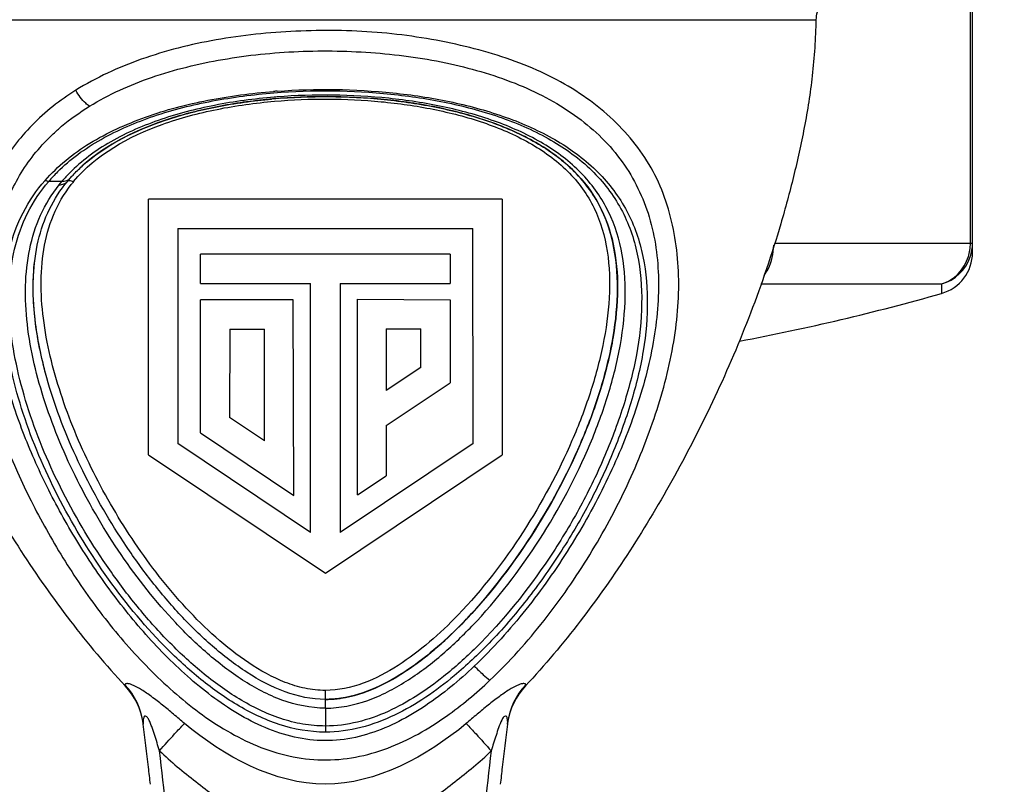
# Model space of a CAD drawing. Header units: millimetres. Extents: x 0 to 420, y 0 to 297.
# Tile 5 of 212: x 73.46 to 82.74, y 57.58 to 64.78. Entities that reach past the tile are written whole.
import ezdxf

# ---------------------------------------------------------------- set-up
doc = ezdxf.new("R2010")
doc.units = ezdxf.units.MM
doc.header["$LTSCALE"] = 23.1
doc.layers.get('0').update_dxf_attribs({"linetype": 'CONTINUOUS'})
doc.layers.add('DIM_PILOTEES', color=7, linetype='CONTINUOUS')
doc.styles.get("Standard").update_dxf_attribs({"font": 'txt', "width": 0.7})
doc.dimstyles.new('DIMSTYLE_1', dxfattribs={"dimtxt": 2.5, "dimasz": 3.5, "dimexe": 2, "dimexo": 0, "dimtad": 1, "dimlfac": 2, "dimdsep": 46, "dimtxsty": 'STANDARD', "dimblk": '_FILLED', "dimblk1": '_FILLED', "dimblk2": '_FILLED', "dimcen": 0.09, "dimazin": 2, "dimtp": 0.5, "dimtm": 0.5, "dimtfac": 1, "dimtofl": 0, "dimtmove": 0, "dimatfit": 3, "dimldrblk": '_FILLED', "dimfxl": 1, "dimtolj": 1, "dimarcsym": 0})

# ---------------------------------------------------------------- blocks, each defined once
blk = doc.blocks.new('_FILLED')
at = {"color": 0, "linetype": 'BYBLOCK'}
blk.add_solid([(0, 0), (-1, 0.1429), (-1, -0.1429)], dxfattribs=at)
blk = doc.blocks.new('*D0')
at = {"layer": 'DIM_PILOTEES', "color": 2, "linetype": 'CONTINUOUS'}
for p, q in [((43.519, 68.9318), (43.519, 35.6938)), ((200.519, 68.9318), (200.519, 35.6938)), ((43.519, 37.6938), (122.019, 37.6938)), ((200.519, 37.6938), (122.019, 37.6938))]:
    blk.add_line(p, q, dxfattribs=at)
at = {"layer": 'DIM_PILOTEES', "color": 2, "linetype": 'CONTINUOUS', "xscale": 3.5, "yscale": 3.5, "zscale": 3.5, "rotation": 180}
blk.add_blockref('_FILLED', (43.519, 37.6938), dxfattribs=at)
at = {"layer": 'DIM_PILOTEES', "color": 2, "linetype": 'CONTINUOUS', "xscale": 3.5, "yscale": 3.5, "zscale": 3.5}
blk.add_blockref('_FILLED', (200.519, 37.6938), dxfattribs=at)
at = {"layer": 'DIM_PILOTEES', "color": 2, "linetype": 'CONTINUOUS', "insert": (122.019, 40.8188), "char_height": 2.5, "width": 7.767857, "attachment_point": 2, "line_spacing_factor": 0.9}
blk.add_mtext('{\\ftxt;\\W0.0001;\\H0.0001;\\~}{\\ftxt;\\W2.0714285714;\\H2.5; }{\\ftxt;\\W0.0001;\\H0.0001;\\~}', dxfattribs=at)

msp = doc.modelspace()

# ---------------------------------------------------------------- linework, layer by layer
at = {"color": 3, "linetype": 'CONTINUOUS'}
for p, q in [((82.4243, 62.676), (82.4243, 65.1305)), ((82.444, 62.5883), (82.444, 65.1305)), ((80.5762, 62.676), (82.444, 62.676)), ((80.4486, 62.2928), (82.1533, 62.2928)), ((82.1533, 62.2928), (82.1533, 62.2036))]:
    msp.add_line(p, q, dxfattribs=at)
at = {"color": 7, "linetype": 'CONTINUOUS'}
for p, q in [((71.7198, 64.7832), (80.9682, 64.7832)), ((73.8615, 63.2596), (73.7364, 63.2592)), ((73.8341, 63.2262), (73.8615, 63.2596)), ((73.9129, 63.2598), (73.9391, 63.2903)), ((74.6768, 60.682), (74.6767, 63.0905)), ((78.0112, 63.0905), (74.6767, 63.0905)), ((78.0112, 63.0905), (78.0113, 60.682)), ((74.9522, 62.815), (74.9523, 60.788)), ((74.9522, 62.815), (77.7357, 62.815)), ((77.7358, 60.788), (77.7357, 62.815)), ((75.1671, 62.2983), (75.1671, 62.574)), ((77.5211, 62.574), (75.1671, 62.574)), ((77.5211, 62.574), (77.5211, 62.2985)), ((75.1671, 62.2983), (76.2038, 62.2983)), ((76.2038, 59.9509), (76.2038, 62.2983)), ((76.4845, 62.2985), (76.4845, 59.9511)), ((76.4845, 62.2985), (77.5211, 62.2985)), ((75.1671, 60.8887), (75.1671, 62.1433)), ((76.0404, 62.1433), (75.1671, 62.1433)), ((76.047, 60.3002), (76.0404, 62.1433)), ((76.6479, 60.3054), (76.6479, 62.1485)), ((76.6479, 62.1485), (77.5211, 62.1433)), ((77.5211, 62.1433), (77.5211, 61.3615)), ((75.4438, 61.8678), (75.4411, 61.0345)), ((75.4438, 61.8678), (75.7714, 61.8678)), ((75.7714, 60.8136), (75.7714, 61.8678)), ((76.9179, 61.8704), (76.9179, 61.2877)), ((76.9179, 61.8704), (77.2455, 61.8704)), ((77.2455, 61.5068), (77.2455, 61.8704)), ((77.2455, 61.5068), (76.9179, 61.2877)), ((76.9179, 60.958), (77.5211, 61.3615)), ((75.7714, 60.8136), (75.4411, 61.0345)), ((75.1671, 60.8887), (76.047, 60.3002)), ((76.9179, 60.958), (76.9179, 60.486)), ((76.2038, 59.9509), (74.9523, 60.788)), ((77.7358, 60.788), (76.4845, 59.9511)), ((74.6768, 60.682), (76.344, 59.5668)), ((76.344, 59.5668), (78.0113, 60.682)), ((76.6479, 60.3054), (76.9179, 60.486)), ((77.6636, 59.124), (77.66, 59.1204)), ((77.6636, 59.124), (77.6601, 59.1203)), ((74.4556, 58.5144), (74.4575, 58.5059)), ((78.2305, 58.5059), (78.2324, 58.5144)), ((76.344, 58.2952), (76.344, 58.462)), ((76.344, 58.2952), (76.344, 58.0691)), ((74.6262, 58.1546), (74.6274, 58.1451)), ((74.6262, 58.1546), (74.6273, 58.1451)), ((78.0606, 58.1451), (78.0619, 58.1546)), ((78.0607, 58.1451), (78.0618, 58.1546))]:
    msp.add_line(p, q, dxfattribs=at)
for centre, radius, start, end in [((76.3322, 58.0715), 6.0541, 94.17714, 94.50745), ((76.3286, 58.4656), 5.6071, 94.48419, 94.77379), ((76.3357, 58.4565), 5.601, 94.23667, 94.83372), ((76.3335, 58.4934), 5.5641, 94.24254, 94.8436), ((76.3302, 58.5324), 5.5249, 94.96925, 95.12081), ((76.3332, 58.486), 5.5714, 94.83396, 94.95926), ((76.3312, 58.5208), 5.5366, 94.84399, 94.96927), ((74.9854, 62.1877), 1.6456, 135.09885, 139.3728), ((75.0076, 62.2845), 1.5048, 136.74306, 138.26462), ((74.9869, 62.303), 1.477, 138.26518, 139.63573), ((74.9257, 62.4692), 1.238, 140.47844, 142.10842), ((74.4615, 62.1921), 4.4348, 316.2245, 316.53207), ((73.987, 58.0712), 0.6446, 7.43742, 43.40525), ((73.9828, 58.0614), 0.65, 8.24562, 43.12042), ((78.7011, 58.0712), 0.6446, 136.59494, 172.56201), ((78.7052, 58.0614), 0.65, 136.87973, 171.7546), ((76.343, 59.3675), 0.9897, 270.05647, 276.40495), ((76.3373, 59.4268), 1.0493, 276.35686, 278.45289), ((73.9963, 58.0631), 0.6364, 7.40401, 8.26759), ((48.8033, 54.7914), 26.041, 6.49719, 7.39937), ((103.8837, 54.7916), 26.0399, 172.60081, 173.50302), ((78.6917, 58.0631), 0.6364, 171.73263, 172.59618), ((49.4069, 54.7964), 25.5623, 1.94835, 6.95845), ((103.297, 54.7952), 25.5783, 173.0453, 178.0502), ((48.8009, 54.7911), 26.0433, 6.14193, 6.49722), ((103.887, 54.7912), 26.0433, 173.50298, 173.8584)]:
    msp.add_arc(centre, radius, start, end, dxfattribs=at)
at = {"color": 3, "linetype": 'CONTINUOUS'}
for centre, radius, start, end in [((82.0037, 62.6761), 0.4206, 351.2682, 359.97816), ((82.0446, 62.6764), 0.3994, 341.12435, 359.93545), ((82.044, 62.5883), 0.4, 285.85851, 360), ((82.0055, 62.6756), 0.4187, 342.56487, 351.29297), ((82.0449, 62.6771), 0.3993, 285.74201, 341.00675), ((76.244, 83.0055), 21.625, 280.66568, 285.85851)]:
    msp.add_arc(centre, radius, start, end, dxfattribs=at)
at = {"color": 7, "linetype": 'CONTINUOUS'}
for points in [[(81.0097, 64.9165), (80.9841, 64.8776), (80.969, 64.8297), (80.9682, 64.7832)], [(73.9295, 63.2812), (73.933, 63.284), (73.9362, 63.287), (73.9391, 63.2903)], [(73.9583, 63.2625), (73.9625, 63.2609), (73.9666, 63.259), (73.9705, 63.2569)], [(76.344, 58.3777), (76.3977, 58.3777), (76.4516, 58.3825), (76.5046, 58.3911)], [(76.344, 58.3777), (76.3929, 58.3777), (76.4419, 58.3816), (76.4902, 58.3887)], [(76.4903, 58.3887), (76.4419, 58.3816), (76.3929, 58.3777), (76.344, 58.3777)]]:
    msp.add_open_spline(points, degree=3, dxfattribs=at)
for points, knots in [([(71.7198, 64.7832), (71.7232, 64.6067), (71.746, 64.2656), (71.8236, 63.7723), (71.9266, 63.3077), (72.085, 62.7215), (72.3224, 62.0241), (72.6604, 61.2305), (73.0432, 60.4828), (73.4639, 59.7751), (73.93, 59.1117), (74.2753, 58.7004), (74.4575, 58.5059)], [0, 0, 0, 0, 0.075955, 0.146842, 0.214705, 0.280621, 0.408098, 0.531323, 0.651461, 0.769322, 0.885311, 1, 1, 1, 1]), ([(80.9682, 64.7832), (80.9648, 64.6067), (80.942, 64.2656), (80.8644, 63.7723), (80.7614, 63.3077), (80.603, 62.7215), (80.3656, 62.0241), (80.0276, 61.2306), (79.6448, 60.4828), (79.2241, 59.7751), (78.758, 59.1117), (78.4127, 58.7004), (78.2305, 58.5059)], [0, 0, 0, 0, 0.075955, 0.146842, 0.214705, 0.280621, 0.408098, 0.531323, 0.651461, 0.769322, 0.885311, 1, 1, 1, 1]), ([(77.8954, 58.5589), (78.0793, 58.7331), (78.4168, 59.111), (78.8462, 59.7304), (79.1984, 60.3837), (79.4691, 61.056), (79.6456, 61.7329), (79.6909, 62.2979), (79.6453, 62.7294), (79.5746, 63.0355), (79.4595, 63.3235), (79.2945, 63.5843), (79.0895, 63.8192), (78.7584, 64.0987), (78.2529, 64.3711), (77.5657, 64.5692), (76.8279, 64.682), (76.068, 64.6881), (75.32, 64.6122), (74.6164, 64.4356), (74.1846, 64.2384), (73.9917, 64.1177)], [0, 0, 0, 0, 0.067313, 0.134072, 0.199888, 0.264136, 0.326199, 0.385198, 0.413484, 0.441217, 0.468433, 0.495455, 0.522838, 0.550969, 0.610216, 0.673687, 0.74023, 0.807971, 0.875051, 0.939528, 1, 1, 1, 1]), ([(74.1199, 63.9668), (74.3034, 64.0799), (74.7144, 64.2637), (75.3827, 64.4258), (76.0928, 64.4979), (76.8135, 64.4851), (77.5147, 64.3865), (78.165, 64.1942), (78.7306, 63.8933), (79.168, 63.4665), (79.4285, 62.9259), (79.508, 62.3216), (79.4428, 61.69), (79.2654, 61.05), (78.9983, 60.4158), (78.6556, 59.7996), (78.2438, 59.2145), (77.9225, 58.8567), (77.748, 58.6914)], [0, 0, 0, 0, 0.060446, 0.124987, 0.192147, 0.260014, 0.326602, 0.390082, 0.449253, 0.504504, 0.558429, 0.614189, 0.673224, 0.735333, 0.799745, 0.865708, 0.932625, 1, 1, 1, 1]), ([(75.8913, 64.1096), (76.2537, 64.136), (76.8001, 64.1288), (77.5108, 64.0222), (78.0171, 63.8864), (78.4814, 63.6864), (78.8798, 63.4083), (79.178, 63.0428), (79.3464, 62.6075), (79.3938, 62.138), (79.3516, 61.6538), (79.2306, 61.1667), (79.0545, 60.683), (78.8305, 60.2079), (78.5595, 59.7491), (78.2478, 59.3108), (78.0129, 59.0373), (77.8877, 58.9074)], [0, 0, 0, 0, 0.133669, 0.199673, 0.264031, 0.32593, 0.384782, 0.441072, 0.496746, 0.553872, 0.613236, 0.67472, 0.737924, 0.802345, 0.867672, 0.933644, 1, 1, 1, 1]), ([(73.9917, 64.1177), (73.8419, 64.0258), (73.57, 63.8084), (73.2525, 63.3982), (73.0639, 62.9152), (72.9972, 62.3894), (73.0322, 61.8399), (73.1962, 61.084), (73.5011, 60.344), (73.904, 59.6406), (74.2603, 59.1307), (74.6723, 58.6586), (75.0646, 58.3085), (75.4146, 58.0755), (75.6967, 57.9324), (75.9987, 57.8356), (76.3137, 57.7973), (76.6304, 57.8229), (76.9346, 57.9124), (77.2216, 58.0452), (77.3992, 58.1586), (77.4848, 58.2194)], [0, 0, 0, 0, 0.056124, 0.110013, 0.163853, 0.219647, 0.278033, 0.338927, 0.466082, 0.531599, 0.59775, 0.664437, 0.731385, 0.76495, 0.798544, 0.832117, 0.86571, 0.899288, 0.932869, 0.966465, 1, 1, 1, 1]), ([(73.7026, 63.2687), (73.7621, 63.3364), (73.8941, 63.4644), (74.1227, 63.6255), (74.3772, 63.7591), (74.745, 63.909), (75.24, 64.038), (75.6486, 64.0905), (75.8565, 64.1069)], [0, 0, 0, 0, 0.114372, 0.23215, 0.353656, 0.478322, 0.735472, 1, 1, 1, 1]), ([(73.8198, 63.3493), (73.8792, 63.4089), (74.0097, 63.5209), (74.3083, 63.7097), (74.7318, 63.8919), (75.2825, 64.029), (75.6648, 64.0781), (75.859, 64.0936)], [0, 0, 0, 0, 0.114149, 0.232201, 0.478259, 0.735594, 1, 1, 1, 1]), ([(75.8619, 64.0532), (75.6737, 64.0375), (75.3037, 63.9884), (74.7731, 63.8505), (74.2944, 63.6409), (74.0227, 63.4337), (73.9117, 63.3157)], [0, 0, 0, 0, 0.266536, 0.52546, 0.771347, 1, 1, 1, 1]), ([(74.1199, 63.9668), (74.1077, 63.9754), (74.0567, 64.018), (74.0163, 64.0726), (73.9924, 64.1179)], [0, 0, 0, 0, 0.22622, 1, 1, 1, 1]), ([(75.859, 64.0936), (76.2253, 64.1229), (76.7781, 64.1174), (77.4963, 64.0103), (78.0062, 63.8722), (78.4709, 63.6684), (78.8647, 63.3843), (79.1516, 63.0121), (79.3053, 62.5728), (79.34, 62.1016), (79.2872, 61.6155), (79.1561, 61.1268), (78.9731, 60.6402), (78.7389, 60.1637), (78.3644, 59.5496), (78.0239, 59.1215), (77.7656, 58.867)], [0, 0, 0, 0, 0.134318, 0.200609, 0.265096, 0.326833, 0.385165, 0.440713, 0.495813, 0.552716, 0.612088, 0.673729, 0.737182, 0.801846, 0.867466, 1, 1, 1, 1]), ([(75.8653, 64.0148), (76.1986, 64.0436), (76.7027, 64.0421), (77.3602, 63.9485), (77.8323, 63.8263), (78.2671, 63.6416), (78.5806, 63.4184), (78.7729, 63.1953), (78.9193, 62.9491), (79.0195, 62.5985), (79.0317, 62.1573), (78.9678, 61.7076), (78.845, 61.257), (78.6155, 60.6581), (78.2266, 59.9372), (77.8243, 59.4126), (77.5949, 59.174)], [0, 0, 0, 0, 0.132531, 0.19828, 0.262795, 0.32518, 0.384578, 0.413208, 0.441349, 0.497485, 0.555265, 0.615128, 0.676813, 0.739917, 0.8689, 1, 1, 1, 1]), ([(77.7258, 59.0683), (77.9652, 59.3182), (78.3848, 59.866), (78.7867, 60.6202), (79.017, 61.2454), (79.1342, 61.7125), (79.1843, 62.174), (79.1509, 62.6186), (79.0093, 63.0309), (78.743, 63.3804), (78.3739, 63.6479), (77.9347, 63.8416), (77.4502, 63.9733), (76.7662, 64.077), (76.2394, 64.0829), (75.8902, 64.0555)], [0, 0, 0, 0, 0.133327, 0.26398, 0.327667, 0.389611, 0.449048, 0.505756, 0.560087, 0.614534, 0.672198, 0.733837, 0.798502, 0.865053, 1, 1, 1, 1]), ([(75.9219, 64.0422), (76.2679, 64.0678), (76.7887, 64.06), (77.4617, 63.9527), (77.9318, 63.8206), (78.35, 63.6306), (78.6946, 63.3759), (78.9418, 63.0496), (79.0763, 62.6626), (79.1115, 62.2361), (79.0657, 61.7844), (78.9535, 61.3214), (78.7283, 60.6964), (78.3322, 59.9415), (77.9173, 59.3915), (77.68, 59.1412)], [0, 0, 0, 0, 0.136718, 0.203744, 0.268213, 0.328607, 0.383852, 0.435329, 0.48738, 0.54309, 0.602709, 0.665566, 0.730399, 0.864098, 1, 1, 1, 1]), ([(77.6801, 59.1412), (77.9077, 59.3816), (78.308, 59.9071), (78.6952, 60.6285), (78.9234, 61.2274), (79.045, 61.6789), (79.1074, 62.131), (79.0929, 62.5773), (78.9896, 62.9334), (78.8404, 63.1852), (78.6459, 63.4139), (78.3306, 63.6433), (77.8941, 63.8341), (77.421, 63.9612), (76.7621, 64.0605), (76.2566, 64.067), (75.9219, 64.0422)], [0, 0, 0, 0, 0.130448, 0.258584, 0.321289, 0.382654, 0.442454, 0.500505, 0.557493, 0.586189, 0.615303, 0.675267, 0.737761, 0.802168, 0.86775, 1, 1, 1, 1]), ([(73.7797, 63.7089), (73.8053, 63.7329), (73.9119, 63.8273), (74.0285, 63.9104), (74.1199, 63.9668)], [0, 0, 0, 0, 0.24575, 1, 1, 1, 1]), ([(73.9707, 63.257), (74.1815, 63.5126), (74.657, 63.7738), (75.3237, 63.9493), (75.6834, 63.9991), (75.8653, 64.0148)], [0, 0, 0, 0, 0.478287, 0.736428, 1, 1, 1, 1]), ([(75.8516, 64.0365), (75.6848, 64.022), (75.3546, 63.9782), (74.7299, 63.8253), (74.2815, 63.6123), (74.0499, 63.4021)], [0, 0, 0, 0, 0.259562, 0.515012, 1, 1, 1, 1]), ([(74.0502, 63.4025), (74.2722, 63.604), (74.7076, 63.8162), (75.3266, 63.9734), (75.6647, 64.0198), (75.8371, 64.0352)], [0, 0, 0, 0, 0.468468, 0.729586, 1, 1, 1, 1]), ([(77.748, 58.6914), (77.6053, 58.5561), (77.3774, 58.3666), (77.0406, 58.1648), (76.7712, 58.0498), (76.4864, 57.9859), (76.1947, 57.9868), (75.9102, 58.0521), (75.6413, 58.168), (75.3892, 58.3199), (75.0748, 58.5568), (74.719, 58.899), (74.3433, 59.3532), (74.0139, 59.8371), (73.7313, 60.3412), (73.4988, 60.8588), (73.3233, 61.383), (73.2156, 61.9063), (73.1903, 62.419), (73.2656, 62.9079), (73.4585, 63.3529), (73.6636, 63.6003), (73.7797, 63.7089)], [0, 0, 0, 0, 0.066505, 0.099614, 0.132502, 0.165134, 0.197634, 0.23026, 0.263154, 0.296277, 0.32954, 0.396145, 0.462611, 0.528602, 0.593804, 0.657829, 0.720206, 0.780402, 0.837962, 0.892897, 0.946224, 1, 1, 1, 1]), ([(73.9391, 63.2903), (73.9477, 63.3), (73.9831, 63.3389), (74.0208, 63.3758), (74.0502, 63.4025)], [0, 0, 0, 0, 0.246336, 1, 1, 1, 1]), ([(76.344, 58.0691), (76.197, 58.0691), (75.9749, 58.1088), (75.7024, 58.2206), (75.4427, 58.3601), (75.1437, 58.5761), (74.7149, 58.9754), (74.254, 59.5407), (73.8085, 60.2788), (73.5292, 60.9299), (73.3817, 61.4611), (73.3144, 61.855), (73.3004, 62.2438), (73.353, 62.6193), (73.4801, 62.9714), (73.6214, 63.1762), (73.7026, 63.2687)], [0, 0, 0, 0, 0.066273, 0.099512, 0.132715, 0.198988, 0.26512, 0.396531, 0.526277, 0.652906, 0.714492, 0.77452, 0.83272, 0.889196, 0.9445, 1, 1, 1, 1]), ([(76.344, 58.1268), (76.2727, 58.1268), (76.1295, 58.139), (75.9209, 58.1937), (75.7209, 58.2757), (75.4666, 58.4134), (75.1735, 58.6278), (74.8557, 58.9244), (74.5675, 59.249), (74.2221, 59.7074), (73.857, 60.3148), (73.5812, 60.9587), (73.4364, 61.4834), (73.3675, 61.871), (73.3535, 62.2529), (73.4021, 62.6211), (73.5224, 62.9666), (73.6582, 63.168), (73.7364, 63.2592)], [0, 0, 0, 0, 0.032673, 0.065447, 0.098405, 0.131457, 0.197711, 0.26406, 0.330284, 0.396283, 0.526758, 0.653949, 0.715725, 0.775791, 0.833898, 0.890088, 0.944976, 1, 1, 1, 1]), ([(76.344, 58.2952), (76.2054, 58.2954), (75.9271, 58.3534), (75.5577, 58.5505), (75.2273, 58.8045), (74.8312, 59.1892), (74.4065, 59.7286), (73.9939, 60.4277), (73.687, 61.1561), (73.5348, 61.7806), (73.5086, 62.2711), (73.5449, 62.6199), (73.6471, 62.9462), (73.7649, 63.1392), (73.8341, 63.2262)], [0, 0, 0, 0, 0.066756, 0.133571, 0.200299, 0.266839, 0.399023, 0.529465, 0.656649, 0.77852, 0.836629, 0.892467, 0.946472, 1, 1, 1, 1]), ([(76.344, 58.3777), (76.215, 58.3777), (75.9514, 58.4335), (75.597, 58.6241), (75.2726, 58.8749), (74.9772, 59.165), (74.7082, 59.4811), (74.3854, 59.9269), (74.0445, 60.5157), (73.7431, 61.2507), (73.5999, 61.8769), (73.5829, 62.3605), (73.625, 62.6957), (73.7311, 63.0018), (73.8464, 63.1799), (73.9129, 63.2598)], [0, 0, 0, 0, 0.063033, 0.128477, 0.195363, 0.262825, 0.330429, 0.397953, 0.531617, 0.661749, 0.785077, 0.843, 0.897504, 0.949201, 1, 1, 1, 1]), ([(76.344, 58.462), (76.2796, 58.462), (76.1502, 58.4763), (75.9016, 58.5534), (75.6146, 58.7137), (75.307, 58.9576), (75.0284, 59.2346), (74.7751, 59.5337), (74.4706, 59.9534), (74.146, 60.5069), (73.8502, 61.2013), (73.6961, 61.7986), (73.6567, 62.2731), (73.6782, 62.6172), (73.7667, 62.9457), (73.8802, 63.1416), (73.9486, 63.2295)], [0, 0, 0, 0, 0.032356, 0.064897, 0.130341, 0.196096, 0.261872, 0.327507, 0.39291, 0.52237, 0.649111, 0.77144, 0.830456, 0.887847, 0.943947, 1, 1, 1, 1]), ([(73.7364, 63.2592), (73.7339, 63.2592), (73.7221, 63.2603), (73.7108, 63.2645), (73.7026, 63.2687)], [0, 0, 0, 0, 0.218392, 1, 1, 1, 1]), ([(73.8341, 63.2262), (73.8498, 63.2267), (73.8793, 63.2319), (73.9043, 63.2494), (73.9129, 63.2598)], [0, 0, 0, 0, 0.537156, 1, 1, 1, 1]), ([(73.8615, 63.2596), (73.868, 63.2597), (73.892, 63.2615), (73.9159, 63.2703), (73.9295, 63.2812)], [0, 0, 0, 0, 0.273883, 1, 1, 1, 1]), ([(73.9129, 63.2598), (73.915, 63.2622), (73.9285, 63.2716), (73.9465, 63.2671), (73.9583, 63.2625)], [0, 0, 0, 0, 0.201204, 1, 1, 1, 1]), ([(73.7044, 61.4597), (73.6584, 61.6329), (73.5898, 61.9798), (73.5837, 62.3356), (73.604, 62.5076)], [0, 0, 0, 0, 0.508487, 1, 1, 1, 1]), ([(77.5949, 59.174), (77.5094, 59.085), (77.3306, 58.9141), (77.0355, 58.6899), (76.7099, 58.515), (76.4653, 58.462), (76.344, 58.462)], [0, 0, 0, 0, 0.251518, 0.502838, 0.752925, 1, 1, 1, 1]), ([(76.344, 58.2952), (76.4792, 58.2955), (76.6833, 58.3363), (76.9311, 58.4456), (77.1665, 58.5801), (77.4369, 58.7843), (77.6325, 58.971), (77.7258, 59.0683)], [0, 0, 0, 0, 0.250035, 0.375447, 0.500695, 0.750667, 1, 1, 1, 1]), ([(76.4902, 58.3887), (76.7191, 58.4225), (77.1498, 58.6392), (77.4943, 58.9481), (77.655, 59.1149)], [0, 0, 0, 0, 0.499662, 1, 1, 1, 1]), ([(77.6601, 59.1203), (77.5775, 59.0343), (77.4055, 58.869), (77.0398, 58.5831), (76.7158, 58.4219), (76.4903, 58.3887)], [0, 0, 0, 0, 0.256117, 0.510418, 1, 1, 1, 1]), ([(76.5046, 58.3911), (76.7209, 58.4264), (77.0282, 58.5774), (77.3751, 58.8441), (77.5361, 58.9944), (77.6133, 59.0723)], [0, 0, 0, 0, 0.499513, 0.750075, 1, 1, 1, 1]), ([(77.8877, 58.9074), (77.7838, 58.7997), (77.5926, 58.6194), (77.2936, 58.3924), (77.0008, 58.2214), (76.683, 58.1003), (76.4567, 58.0692), (76.344, 58.0691)], [0, 0, 0, 0, 0.249267, 0.436728, 0.624368, 0.812186, 1, 1, 1, 1]), ([(77.7656, 58.867), (77.6677, 58.7704), (77.4885, 58.6091), (77.2096, 58.4079), (76.9396, 58.2577), (76.6497, 58.1532), (76.4455, 58.1268), (76.344, 58.1268)], [0, 0, 0, 0, 0.25144, 0.439803, 0.627747, 0.81445, 1, 1, 1, 1]), ([(77.748, 58.6914), (77.7754, 58.6637), (77.8231, 58.6179), (77.8731, 58.5741), (77.8957, 58.5587)], [0, 0, 0, 0, 0.587388, 1, 1, 1, 1]), ([(75.0159, 58.1496), (74.9821, 58.1792), (74.9136, 58.2377), (74.8112, 58.3235), (74.7109, 58.4016), (74.6193, 58.4641), (74.5522, 58.5025), (74.5096, 58.5195), (74.4885, 58.5253), (74.473, 58.5268), (74.4628, 58.5254), (74.4553, 58.5216), (74.4551, 58.5165), (74.4556, 58.5144)], [0, 0, 0, 0, 0.195163, 0.390892, 0.579866, 0.747022, 0.871814, 0.914571, 0.945526, 0.966804, 0.981144, 0.990764, 1, 1, 1, 1]), ([(77.4848, 58.2194), (77.5573, 58.271), (77.6984, 58.3793), (77.8323, 58.4965), (77.8954, 58.5589)], [0, 0, 0, 0, 0.500823, 1, 1, 1, 1]), ([(78.2324, 58.5144), (78.2329, 58.5165), (78.2328, 58.5216), (78.2252, 58.5255), (78.2149, 58.5267), (78.1994, 58.5253), (78.1783, 58.5195), (78.1357, 58.5024), (78.0684, 58.4639), (77.9768, 58.4013), (77.8763, 58.3232), (77.774, 58.2372), (77.7053, 58.1789), (77.6715, 58.1492)], [0, 0, 0, 0, 0.009261, 0.018881, 0.033308, 0.05458, 0.085513, 0.128471, 0.25323, 0.420479, 0.60934, 0.804878, 1, 1, 1, 1]), ([(74.7808, 57.8938), (74.7732, 57.9192), (74.7572, 57.9701), (74.7369, 58.0335), (74.7201, 58.0839), (74.7067, 58.1218), (74.6928, 58.1593), (74.6781, 58.1926), (74.6622, 58.2158), (74.6351, 58.2236), (74.6292, 58.1954), (74.6249, 58.1752), (74.6254, 58.1608), (74.6261, 58.1547)], [0, 0, 0, 0, 0.184795, 0.370685, 0.46278, 0.554503, 0.649712, 0.741266, 0.807059, 0.843414, 0.903024, 0.957069, 1, 1, 1, 1]), ([(78.0619, 58.1547), (78.0627, 58.1611), (78.0631, 58.1761), (78.059, 58.1953), (78.0553, 58.2101), (78.0501, 58.2178), (78.0392, 58.2218), (78.0194, 58.2097), (78.0113, 58.1937), (78.0063, 58.1833)], [0, 0, 0, 0, 0.155213, 0.353144, 0.466228, 0.517631, 0.569202, 0.725151, 1, 1, 1, 1]), ([(74.7806, 57.8935), (74.8277, 57.9469), (74.9052, 58.033), (74.9835, 58.1186), (75.0157, 58.1497)], [0, 0, 0, 0, 0.613732, 1, 1, 1, 1]), ([(77.6714, 58.1493), (77.3006, 57.8419), (76.3437, 57.3156), (75.3867, 57.8419), (75.016, 58.1496)], [0, 0, 0, 0, 0.499949, 1, 1, 1, 1]), ([(77.6717, 58.1495), (77.7036, 58.1179), (77.782, 58.0322), (77.8599, 57.946), (77.9073, 57.8927)], [0, 0, 0, 0, 0.386245, 1, 1, 1, 1]), ([(78.0063, 58.1833), (77.9948, 58.1599), (77.9773, 58.1114), (77.9447, 58.0145), (77.9217, 57.9418), (77.907, 57.893)], [0, 0, 0, 0, 0.255007, 0.501846, 1, 1, 1, 1]), ([(74.781, 57.8932), (74.8878, 57.7886), (75.1211, 57.6004), (75.4809, 57.3304), (75.8936, 57.1417), (76.3439, 57.069), (76.7944, 57.1411), (77.1381, 57.2983), (77.3878, 57.4639), (77.5659, 57.6008), (77.7412, 57.7409), (77.8536, 57.8399), (77.9068, 57.8923)], [0, 0, 0, 0, 0.124866, 0.249871, 0.374868, 0.499993, 0.625036, 0.750083, 0.812549, 0.875075, 0.937612, 1, 1, 1, 1])]:
    msp.add_open_spline(points, degree=3, knots=knots, dxfattribs=at)
at = {"color": 3, "linetype": 'CONTINUOUS'}
for points, knots in [([(80.4794, 62.3733), (80.4938, 62.3921), (80.5469, 62.478), (80.5689, 62.5807), (80.5713, 62.6574)], [0, 0, 0, 0, 0.236266, 1, 1, 1, 1]), ([(82.1533, 62.2928), (82.2115, 62.3112), (82.3213, 62.3795), (82.3863, 62.4906), (82.405, 62.5502)], [0, 0, 0, 0, 0.494243, 1, 1, 1, 1])]:
    msp.add_open_spline(points, degree=3, knots=knots, dxfattribs=at)

# ---------------------------------------------------------------- dimensions: what is measured, and where the dimension line sits
at = {"layer": 'DIM_PILOTEES', "color": 2, "linetype": 'CONTINUOUS'}
dim = msp.add_linear_dim(base=(200.519, 37.6938), p1=(43.519, 68.9318), p2=(200.519, 68.9318), text='{\\ftxt;\\W0.0001;\\H0.0001;\\~}{\\ftxt;\\W2.0714285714;\\H2.5; }{\\ftxt;\\W0.0001;\\H0.0001;\\~}', dimstyle='DIMSTYLE_1', dxfattribs=at)
dim.commit()
dim.dimension.update_dxf_attribs({"geometry": '*D0', "text_midpoint": (121.6618, 37.6938), "dimtype": 160})

doc.saveas('drawing.dxf')
